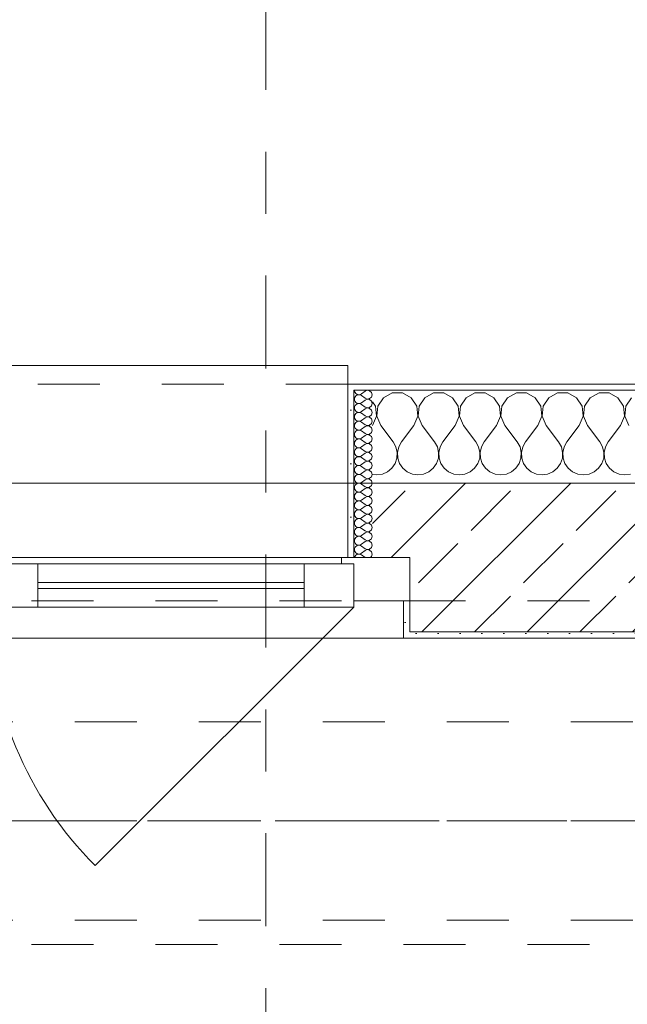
# Model space of a CAD drawing. Header units: metres. Extents: x -4 to 99, y -11 to 17.
# Tile 129 of 256: x 10.091 to 11.071, y 12.854 to 14.443. Entities that reach past the tile are written whole.
import ezdxf

# ---------------------------------------------------------------- set-up
doc = ezdxf.new("R2010")
doc.units = ezdxf.units.M
doc.header["$MEASUREMENT"] = 0
for name, pattern in [('Achse', [0.2, 0.1, -0.05, 0, -0.05]), ('Schnittlinie', [0.3, 0.15, -0.075, 0, -0.075]), ('Strichlinie doppelt', [0.546806, 0.264583, -0.105833, 0.070556, -0.105833]), ('Strichlinie eng', [0.115, 0.075, -0.04]), ('Untersicht', [0.1, 0.075, -0.025])]:
    doc.linetypes.add(name, pattern=pattern)
for name, color, linetype in [('152 - Bemaßung_ Beschriftung.Ausbau', 7, 'Continuous'), ('201a - Marker.Schnitt - optisch Grundriss', 7, 'Continuous'), ('451 - Universal.Achsen Raster', 7, 'Continuous'), ('603 - Struktur.Bodenplatte_ Decke Roh', 7, 'Continuous'), ('604 - Struktur.Wand Aussen', 7, 'Continuous'), ('608 - Struktur.Träger', 7, 'Continuous'), ('650 - Abdeckung.Fußboden Aufbau', 7, 'Continuous'), ('Neubau_653 - Abdeckung.TB Verkofferung', 7, 'Continuous')]:
    doc.layers.add(name, color=color, linetype=linetype)
doc.styles.add('ERSTELLTER_STIL_2', font='txt')
doc.dimstyles.new('ERSTELLTER_STIL__2', dxfattribs={"dimtxt": 0.1, "dimasz": 0.0532, "dimexe": 0.18, "dimexo": 0.0625, "dimgap": 0, "dimtad": 1, "dimtih": 1, "dimtoh": 1, "dimzin": 0, "dimdsep": 46, "dimtxsty": 'ERSTELLTER_STIL_2', "dimblk": 'ARROWHEAD_2', "dimblk1": 'ARROWHEAD_2', "dimblk2": 'ARROWHEAD_2', "dimcen": 0.09, "dimse1": 1, "dimse2": 1, "dimclrd": 7, "dimclre": 7, "dimclrt": 7, "dimazin": 0, "dimtfac": 1, "dimtdec": 4, "dimtmove": 0, "dimatfit": 3, "dimfxl": 1, "dimtolj": 1, "dimtzin": 0, "dimarcsym": 0})
pattern_1 = [(0, (0, 0), (0, 0.08660254), [0, -0.05]), (0, (0.025, 0.0433), (0, 0.08660254), [0, -0.05])]
pattern_2 = [(45, (0, 0), (-0.01767767, 0.01767767), [0, -0.025])]

# ---------------------------------------------------------------- blocks, each defined once
blk = doc.blocks.new('*X31')
at = {"layer": '604 - Struktur.Wand Aussen', "color": 7, "linetype": 'Continuous', "lineweight": 5}
for p, q in [((10.6919, 13.8407), (10.6776, 13.833)), ((10.7081, 13.8407), (10.6919, 13.8407)), ((10.7224, 13.833), (10.7081, 13.8407)), ((10.7585, 13.8407), (10.7442, 13.833)), ((10.7748, 13.8407), (10.7585, 13.8407)), ((10.7891, 13.833), (10.7748, 13.8407)), ((10.8252, 13.8407), (10.8109, 13.833)), ((10.8415, 13.8407), (10.8252, 13.8407)), ((10.8558, 13.833), (10.8415, 13.8407)), ((10.8919, 13.8407), (10.8776, 13.833)), ((10.9081, 13.8407), (10.8919, 13.8407)), ((10.9224, 13.833), (10.9081, 13.8407)), ((10.9585, 13.8407), (10.9442, 13.833)), ((10.9748, 13.8407), (10.9585, 13.8407)), ((10.9891, 13.833), (10.9748, 13.8407)), ((11.0252, 13.8407), (11.0109, 13.833)), ((11.0415, 13.8407), (11.0252, 13.8407)), ((11.0558, 13.833), (11.0415, 13.8407)), ((10.6648, 13.8195), (10.66, 13.8266)), ((10.6776, 13.833), (10.6686, 13.8195)), ((10.7314, 13.8195), (10.7224, 13.833)), ((10.7442, 13.833), (10.7352, 13.8195)), ((10.7981, 13.8195), (10.7891, 13.833)), ((10.8109, 13.833), (10.8019, 13.8195)), ((10.8648, 13.8195), (10.8558, 13.833)), ((10.8776, 13.833), (10.8686, 13.8195)), ((10.9314, 13.8195), (10.9224, 13.833)), ((10.9442, 13.833), (10.9352, 13.8195)), ((10.9981, 13.8195), (10.9891, 13.833)), ((11.0109, 13.833), (11.0019, 13.8195)), ((11.0648, 13.8195), (11.0558, 13.833)), ((11.0776, 13.833), (11.0686, 13.8195)), ((10.6663, 13.8033), (10.6648, 13.8195)), ((10.6686, 13.8195), (10.667, 13.8033)), ((10.733, 13.8033), (10.7314, 13.8195)), ((10.7352, 13.8195), (10.7337, 13.8033)), ((10.7996, 13.8033), (10.7981, 13.8195)), ((10.8019, 13.8195), (10.8004, 13.8033)), ((10.8663, 13.8033), (10.8648, 13.8195)), ((10.8686, 13.8195), (10.867, 13.8033)), ((10.933, 13.8033), (10.9314, 13.8195)), ((10.9352, 13.8195), (10.9337, 13.8033)), ((10.9996, 13.8033), (10.9981, 13.8195)), ((11.0019, 13.8195), (11.0004, 13.8033)), ((11.0663, 13.8033), (11.0648, 13.8195)), ((11.0686, 13.8195), (11.067, 13.8033)), ((10.66, 13.7883), (10.6663, 13.8033)), ((10.667, 13.8033), (10.6733, 13.7883)), ((10.7267, 13.7883), (10.733, 13.8033)), ((10.7337, 13.8033), (10.74, 13.7883)), ((10.7933, 13.7883), (10.7996, 13.8033)), ((10.8004, 13.8033), (10.8067, 13.7883)), ((10.86, 13.7883), (10.8663, 13.8033)), ((10.867, 13.8033), (10.8733, 13.7883)), ((10.9267, 13.7883), (10.933, 13.8033)), ((10.9337, 13.8033), (10.94, 13.7883)), ((10.9933, 13.7883), (10.9996, 13.8033)), ((11.0004, 13.8033), (11.0067, 13.7883)), ((11.06, 13.7883), (11.0663, 13.8033)), ((11.067, 13.8033), (11.0733, 13.7883)), ((10.6733, 13.7883), (10.6933, 13.7617)), ((10.7267, 13.7883), (10.7067, 13.7617)), ((10.74, 13.7883), (10.76, 13.7617)), ((10.7933, 13.7883), (10.7733, 13.7617)), ((10.8067, 13.7883), (10.8267, 13.7617)), ((10.86, 13.7883), (10.84, 13.7617)), ((10.8733, 13.7883), (10.8933, 13.7617)), ((10.9267, 13.7883), (10.9067, 13.7617)), ((10.94, 13.7883), (10.96, 13.7617)), ((10.9933, 13.7883), (10.9733, 13.7617)), ((11.0067, 13.7883), (11.0267, 13.7617)), ((11.06, 13.7883), (11.04, 13.7617)), ((10.6978, 13.7536), (10.6933, 13.7617)), ((10.7067, 13.7617), (10.7022, 13.7536)), ((10.7645, 13.7536), (10.76, 13.7617)), ((10.7733, 13.7617), (10.7689, 13.7536)), ((10.8311, 13.7536), (10.8267, 13.7617)), ((10.84, 13.7617), (10.8355, 13.7536)), ((10.8978, 13.7536), (10.8933, 13.7617)), ((10.9067, 13.7617), (10.9022, 13.7536)), ((10.9645, 13.7536), (10.96, 13.7617)), ((10.9733, 13.7617), (10.9689, 13.7536)), ((11.0311, 13.7536), (11.0267, 13.7617)), ((11.04, 13.7617), (11.0355, 13.7536)), ((10.6999, 13.7447), (10.6978, 13.7536)), ((10.7022, 13.7536), (10.7001, 13.7447)), ((10.7665, 13.7447), (10.7645, 13.7536)), ((10.7689, 13.7536), (10.7668, 13.7447)), ((10.8332, 13.7447), (10.8311, 13.7536)), ((10.8355, 13.7536), (10.8335, 13.7447)), ((10.8999, 13.7447), (10.8978, 13.7536)), ((10.9022, 13.7536), (10.9001, 13.7447)), ((10.9665, 13.7447), (10.9645, 13.7536)), ((10.9689, 13.7536), (10.9668, 13.7447)), ((11.0332, 13.7447), (11.0311, 13.7536)), ((11.0355, 13.7536), (11.0335, 13.7447)), ((10.6965, 13.7268), (10.6994, 13.7355)), ((10.6994, 13.7355), (10.6999, 13.7447)), ((10.7001, 13.7447), (10.7006, 13.7355)), ((10.7006, 13.7355), (10.7035, 13.7268)), ((10.7631, 13.7268), (10.7661, 13.7355)), ((10.7661, 13.7355), (10.7665, 13.7447)), ((10.7668, 13.7447), (10.7672, 13.7355)), ((10.7672, 13.7355), (10.7702, 13.7268)), ((10.8298, 13.7268), (10.8328, 13.7355)), ((10.8328, 13.7355), (10.8332, 13.7447)), ((10.8335, 13.7447), (10.8339, 13.7355)), ((10.8339, 13.7355), (10.8369, 13.7268)), ((10.8965, 13.7268), (10.8994, 13.7355)), ((10.8994, 13.7355), (10.8999, 13.7447)), ((10.9001, 13.7447), (10.9006, 13.7355)), ((10.9006, 13.7355), (10.9035, 13.7268)), ((10.9631, 13.7268), (10.9661, 13.7355)), ((10.9661, 13.7355), (10.9665, 13.7447)), ((10.9668, 13.7447), (10.9672, 13.7355)), ((10.9672, 13.7355), (10.9702, 13.7268)), ((11.0298, 13.7268), (11.0328, 13.7355)), ((11.0328, 13.7355), (11.0332, 13.7447)), ((11.0335, 13.7447), (11.0339, 13.7355)), ((11.0339, 13.7355), (11.0369, 13.7268)), ((10.6842, 13.7133), (10.6913, 13.7192)), ((10.6913, 13.7192), (10.6965, 13.7268)), ((10.7035, 13.7268), (10.7087, 13.7192)), ((10.7087, 13.7192), (10.7158, 13.7133)), ((10.7509, 13.7133), (10.7579, 13.7192)), ((10.7579, 13.7192), (10.7631, 13.7268)), ((10.7702, 13.7268), (10.7754, 13.7192)), ((10.7754, 13.7192), (10.7825, 13.7133)), ((10.8175, 13.7133), (10.8246, 13.7192)), ((10.8246, 13.7192), (10.8298, 13.7268)), ((10.8369, 13.7268), (10.8421, 13.7192)), ((10.8421, 13.7192), (10.8491, 13.7133)), ((10.8842, 13.7133), (10.8913, 13.7192)), ((10.8913, 13.7192), (10.8965, 13.7268)), ((10.9035, 13.7268), (10.9087, 13.7192)), ((10.9087, 13.7192), (10.9158, 13.7133)), ((10.9509, 13.7133), (10.9579, 13.7192)), ((10.9579, 13.7192), (10.9631, 13.7268)), ((10.9702, 13.7268), (10.9754, 13.7192)), ((10.9754, 13.7192), (10.9825, 13.7133)), ((11.0175, 13.7133), (11.0246, 13.7192)), ((11.0246, 13.7192), (11.0298, 13.7268)), ((11.0369, 13.7268), (11.0421, 13.7192)), ((11.0421, 13.7192), (11.0491, 13.7133)), ((10.66, 13.7093), (10.6667, 13.7083)), ((10.6667, 13.7083), (10.6758, 13.7096)), ((10.6758, 13.7096), (10.6842, 13.7133)), ((10.7158, 13.7133), (10.7242, 13.7096)), ((10.7242, 13.7096), (10.7333, 13.7083)), ((10.7333, 13.7083), (10.7424, 13.7096)), ((10.7424, 13.7096), (10.7509, 13.7133)), ((10.7825, 13.7133), (10.7909, 13.7096)), ((10.7909, 13.7096), (10.8, 13.7083)), ((10.8, 13.7083), (10.8091, 13.7096)), ((10.8091, 13.7096), (10.8175, 13.7133)), ((10.8491, 13.7133), (10.8576, 13.7096)), ((10.8576, 13.7096), (10.8667, 13.7083)), ((10.8667, 13.7083), (10.8758, 13.7096)), ((10.8758, 13.7096), (10.8842, 13.7133)), ((10.9158, 13.7133), (10.9242, 13.7096)), ((10.9242, 13.7096), (10.9333, 13.7083)), ((10.9333, 13.7083), (10.9424, 13.7096)), ((10.9424, 13.7096), (10.9509, 13.7133)), ((10.9825, 13.7133), (10.9909, 13.7096)), ((10.9909, 13.7096), (11, 13.7083)), ((11, 13.7083), (11.0091, 13.7096)), ((11.0091, 13.7096), (11.0175, 13.7133)), ((11.0491, 13.7133), (11.0576, 13.7096)), ((11.0576, 13.7096), (11.0667, 13.7083)), ((11.0667, 13.7083), (11.0758, 13.7096))]:
    blk.add_line(p, q, dxfattribs=at)
blk = doc.blocks.new('*X51')
at = {"layer": '604 - Struktur.Wand Aussen', "color": 7, "linetype": 'Continuous', "lineweight": 5}
for p, q in [((10.6307, 13.845), (10.631, 13.843)), ((10.631, 13.843), (10.6318, 13.8412)), ((10.6318, 13.8412), (10.633, 13.8397)), ((10.6479, 13.8436), (10.6421, 13.8393)), ((10.6515, 13.845), (10.6479, 13.8436)), ((10.6553, 13.8442), (10.6515, 13.845)), ((10.6582, 13.8416), (10.6553, 13.8442)), ((10.6593, 13.8379), (10.6582, 13.8416)), ((10.631, 13.8327), (10.6307, 13.8307)), ((10.6307, 13.8307), (10.631, 13.8288)), ((10.6318, 13.8345), (10.631, 13.8327)), ((10.631, 13.8288), (10.6318, 13.827)), ((10.633, 13.836), (10.6318, 13.8345)), ((10.6318, 13.827), (10.633, 13.8254)), ((10.633, 13.8397), (10.6347, 13.8386)), ((10.6347, 13.8371), (10.633, 13.836)), ((10.633, 13.8254), (10.6347, 13.8243)), ((10.6347, 13.8386), (10.6365, 13.838)), ((10.6365, 13.8377), (10.6347, 13.8371)), ((10.6365, 13.838), (10.6385, 13.8379)), ((10.6385, 13.8378), (10.6365, 13.8377)), ((10.6385, 13.8379), (10.6404, 13.8383)), ((10.6404, 13.8374), (10.6385, 13.8378)), ((10.6404, 13.8383), (10.6421, 13.8393)), ((10.6421, 13.8364), (10.6404, 13.8374)), ((10.6404, 13.824), (10.6421, 13.825)), ((10.6479, 13.8321), (10.6421, 13.8364)), ((10.6479, 13.8293), (10.6421, 13.825)), ((10.6479, 13.8321), (10.6515, 13.8307)), ((10.6515, 13.8307), (10.6479, 13.8293)), ((10.6515, 13.8307), (10.6553, 13.8315)), ((10.6553, 13.83), (10.6515, 13.8307)), ((10.6553, 13.8315), (10.6582, 13.8341)), ((10.6582, 13.8273), (10.6553, 13.83)), ((10.6582, 13.8341), (10.6593, 13.8379)), ((10.6593, 13.8236), (10.6582, 13.8273)), ((10.631, 13.8184), (10.6307, 13.8164)), ((10.6307, 13.8164), (10.631, 13.8145)), ((10.6318, 13.8202), (10.631, 13.8184)), ((10.631, 13.8145), (10.6318, 13.8127)), ((10.633, 13.8217), (10.6318, 13.8202)), ((10.6318, 13.8127), (10.633, 13.8112)), ((10.6347, 13.8228), (10.633, 13.8217)), ((10.633, 13.8112), (10.6347, 13.81)), ((10.6347, 13.8243), (10.6365, 13.8237)), ((10.6365, 13.8234), (10.6347, 13.8228)), ((10.6347, 13.81), (10.6365, 13.8094)), ((10.6365, 13.8092), (10.6347, 13.8085)), ((10.6365, 13.8237), (10.6385, 13.8236)), ((10.6385, 13.8235), (10.6365, 13.8234)), ((10.6365, 13.8094), (10.6385, 13.8093)), ((10.6385, 13.8093), (10.6365, 13.8092)), ((10.6385, 13.8236), (10.6404, 13.824)), ((10.6404, 13.8231), (10.6385, 13.8235)), ((10.6385, 13.8093), (10.6404, 13.8098)), ((10.6404, 13.8088), (10.6385, 13.8093)), ((10.6421, 13.8221), (10.6404, 13.8231)), ((10.6404, 13.8098), (10.6421, 13.8107)), ((10.6421, 13.8079), (10.6404, 13.8088)), ((10.6479, 13.8179), (10.6421, 13.8221)), ((10.6479, 13.815), (10.6421, 13.8107)), ((10.6479, 13.8179), (10.6515, 13.8165)), ((10.6515, 13.8164), (10.6479, 13.815)), ((10.6515, 13.8165), (10.6553, 13.8172)), ((10.6553, 13.8157), (10.6515, 13.8164)), ((10.6553, 13.8172), (10.6582, 13.8198)), ((10.6582, 13.813), (10.6553, 13.8157)), ((10.6582, 13.8198), (10.6593, 13.8236)), ((10.6593, 13.8093), (10.6582, 13.813)), ((10.6582, 13.8055), (10.6593, 13.8093)), ((10.631, 13.8041), (10.6307, 13.8021)), ((10.6307, 13.8021), (10.631, 13.8002)), ((10.6318, 13.8059), (10.631, 13.8041)), ((10.631, 13.8002), (10.6318, 13.7984)), ((10.633, 13.8074), (10.6318, 13.8059)), ((10.6318, 13.7984), (10.633, 13.7969)), ((10.633, 13.7931), (10.6318, 13.7916)), ((10.6347, 13.8085), (10.633, 13.8074)), ((10.633, 13.7969), (10.6347, 13.7958)), ((10.6347, 13.7942), (10.633, 13.7931)), ((10.6347, 13.7958), (10.6365, 13.7951)), ((10.6365, 13.7949), (10.6347, 13.7942)), ((10.6365, 13.7951), (10.6385, 13.795)), ((10.6385, 13.795), (10.6365, 13.7949)), ((10.6385, 13.795), (10.6404, 13.7955)), ((10.6404, 13.7945), (10.6385, 13.795)), ((10.6404, 13.7955), (10.6421, 13.7964)), ((10.6421, 13.7936), (10.6404, 13.7945)), ((10.6479, 13.8036), (10.6421, 13.8079)), ((10.6479, 13.8007), (10.6421, 13.7964)), ((10.6479, 13.7893), (10.6421, 13.7936)), ((10.6479, 13.8036), (10.6515, 13.8022)), ((10.6515, 13.8021), (10.6479, 13.8007)), ((10.6515, 13.8022), (10.6553, 13.8029)), ((10.6553, 13.8014), (10.6515, 13.8021)), ((10.6553, 13.8029), (10.6582, 13.8055)), ((10.6582, 13.7988), (10.6553, 13.8014)), ((10.6593, 13.795), (10.6582, 13.7988)), ((10.6582, 13.7912), (10.6593, 13.795)), ((10.631, 13.7898), (10.6307, 13.7879)), ((10.6307, 13.7879), (10.631, 13.7859)), ((10.6318, 13.7916), (10.631, 13.7898)), ((10.631, 13.7859), (10.6318, 13.7841)), ((10.6318, 13.7773), (10.631, 13.7755)), ((10.6318, 13.7841), (10.633, 13.7826)), ((10.633, 13.7788), (10.6318, 13.7773)), ((10.633, 13.7826), (10.6347, 13.7815)), ((10.6347, 13.78), (10.633, 13.7788)), ((10.6347, 13.7815), (10.6365, 13.7808)), ((10.6365, 13.7806), (10.6347, 13.78)), ((10.6365, 13.7808), (10.6385, 13.7807)), ((10.6385, 13.7807), (10.6365, 13.7806)), ((10.6385, 13.7807), (10.6404, 13.7812)), ((10.6404, 13.7802), (10.6385, 13.7807)), ((10.6404, 13.7812), (10.6421, 13.7821)), ((10.6421, 13.7793), (10.6404, 13.7802)), ((10.6479, 13.7864), (10.6421, 13.7821)), ((10.6479, 13.775), (10.6421, 13.7793)), ((10.6479, 13.7893), (10.6515, 13.7879)), ((10.6515, 13.7878), (10.6479, 13.7864)), ((10.6515, 13.7879), (10.6553, 13.7886)), ((10.6553, 13.7871), (10.6515, 13.7878)), ((10.6553, 13.7886), (10.6582, 13.7912)), ((10.6582, 13.7845), (10.6553, 13.7871)), ((10.6553, 13.7743), (10.6582, 13.777)), ((10.6593, 13.7807), (10.6582, 13.7845)), ((10.6582, 13.777), (10.6593, 13.7807)), ((10.631, 13.7755), (10.6307, 13.7736)), ((10.6307, 13.7736), (10.631, 13.7716)), ((10.631, 13.7612), (10.6307, 13.7593)), ((10.631, 13.7716), (10.6318, 13.7698)), ((10.6318, 13.763), (10.631, 13.7612)), ((10.6318, 13.7698), (10.633, 13.7683)), ((10.633, 13.7646), (10.6318, 13.763)), ((10.633, 13.7683), (10.6347, 13.7672)), ((10.6347, 13.7657), (10.633, 13.7646)), ((10.6347, 13.7672), (10.6365, 13.7666)), ((10.6365, 13.7663), (10.6347, 13.7657)), ((10.6365, 13.7666), (10.6385, 13.7665)), ((10.6385, 13.7664), (10.6365, 13.7663)), ((10.6385, 13.7665), (10.6404, 13.7669)), ((10.6404, 13.766), (10.6385, 13.7664)), ((10.6404, 13.7669), (10.6421, 13.7679)), ((10.6421, 13.765), (10.6404, 13.766)), ((10.6479, 13.7721), (10.6421, 13.7679)), ((10.6479, 13.7607), (10.6421, 13.765)), ((10.6479, 13.775), (10.6515, 13.7736)), ((10.6515, 13.7735), (10.6479, 13.7721)), ((10.6515, 13.7736), (10.6553, 13.7743)), ((10.6553, 13.7728), (10.6515, 13.7735)), ((10.6582, 13.7702), (10.6553, 13.7728)), ((10.6553, 13.76), (10.6582, 13.7627)), ((10.6593, 13.7664), (10.6582, 13.7702)), ((10.6582, 13.7627), (10.6593, 13.7664)), ((10.6307, 13.7593), (10.631, 13.7573)), ((10.631, 13.747), (10.6307, 13.745)), ((10.631, 13.7573), (10.6318, 13.7555)), ((10.6318, 13.7488), (10.631, 13.747)), ((10.6318, 13.7555), (10.633, 13.754)), ((10.633, 13.7503), (10.6318, 13.7488)), ((10.633, 13.754), (10.6347, 13.7529)), ((10.6347, 13.7514), (10.633, 13.7503)), ((10.6347, 13.7529), (10.6365, 13.7523)), ((10.6365, 13.752), (10.6347, 13.7514)), ((10.6365, 13.7523), (10.6385, 13.7522)), ((10.6385, 13.7521), (10.6365, 13.752)), ((10.6385, 13.7522), (10.6404, 13.7526)), ((10.6404, 13.7517), (10.6385, 13.7521)), ((10.6404, 13.7526), (10.6421, 13.7536)), ((10.6421, 13.7507), (10.6404, 13.7517)), ((10.6479, 13.7579), (10.6421, 13.7536)), ((10.6479, 13.7464), (10.6421, 13.7507)), ((10.6479, 13.7607), (10.6515, 13.7593)), ((10.6515, 13.7593), (10.6479, 13.7579)), ((10.6479, 13.7464), (10.6515, 13.745)), ((10.6515, 13.7593), (10.6553, 13.76)), ((10.6553, 13.7585), (10.6515, 13.7593)), ((10.6515, 13.745), (10.6553, 13.7458)), ((10.6582, 13.7559), (10.6553, 13.7585)), ((10.6553, 13.7458), (10.6582, 13.7484)), ((10.6593, 13.7521), (10.6582, 13.7559)), ((10.6582, 13.7484), (10.6593, 13.7521)), ((10.6307, 13.745), (10.631, 13.743)), ((10.631, 13.7327), (10.6307, 13.7307)), ((10.6307, 13.7307), (10.631, 13.7288)), ((10.631, 13.743), (10.6318, 13.7412)), ((10.6318, 13.7345), (10.631, 13.7327)), ((10.6318, 13.7412), (10.633, 13.7397)), ((10.633, 13.736), (10.6318, 13.7345)), ((10.633, 13.7397), (10.6347, 13.7386)), ((10.6347, 13.7371), (10.633, 13.736)), ((10.6347, 13.7386), (10.6365, 13.738)), ((10.6365, 13.7377), (10.6347, 13.7371)), ((10.6365, 13.738), (10.6385, 13.7379)), ((10.6385, 13.7378), (10.6365, 13.7377)), ((10.6385, 13.7379), (10.6404, 13.7383)), ((10.6404, 13.7374), (10.6385, 13.7378)), ((10.6404, 13.7383), (10.6421, 13.7393)), ((10.6421, 13.7364), (10.6404, 13.7374)), ((10.6479, 13.7436), (10.6421, 13.7393)), ((10.6479, 13.7321), (10.6421, 13.7364)), ((10.6479, 13.7293), (10.6421, 13.725)), ((10.6515, 13.745), (10.6479, 13.7436)), ((10.6479, 13.7321), (10.6515, 13.7307)), ((10.6515, 13.7307), (10.6479, 13.7293)), ((10.6553, 13.7442), (10.6515, 13.745)), ((10.6515, 13.7307), (10.6553, 13.7315)), ((10.6553, 13.73), (10.6515, 13.7307)), ((10.6582, 13.7416), (10.6553, 13.7442)), ((10.6553, 13.7315), (10.6582, 13.7341)), ((10.6582, 13.7273), (10.6553, 13.73)), ((10.6593, 13.7379), (10.6582, 13.7416)), ((10.6582, 13.7341), (10.6593, 13.7379)), ((10.631, 13.7184), (10.6307, 13.7164)), ((10.6307, 13.7164), (10.631, 13.7145)), ((10.631, 13.7288), (10.6318, 13.727)), ((10.6318, 13.7202), (10.631, 13.7184)), ((10.631, 13.7145), (10.6318, 13.7127)), ((10.6318, 13.727), (10.633, 13.7254)), ((10.633, 13.7217), (10.6318, 13.7202)), ((10.633, 13.7254), (10.6347, 13.7243)), ((10.6347, 13.7228), (10.633, 13.7217)), ((10.6347, 13.7243), (10.6365, 13.7237)), ((10.6365, 13.7234), (10.6347, 13.7228)), ((10.6365, 13.7237), (10.6385, 13.7236)), ((10.6385, 13.7235), (10.6365, 13.7234)), ((10.6385, 13.7236), (10.6404, 13.724)), ((10.6404, 13.7231), (10.6385, 13.7235)), ((10.6404, 13.724), (10.6421, 13.725)), ((10.6421, 13.7221), (10.6404, 13.7231)), ((10.6479, 13.7179), (10.6421, 13.7221)), ((10.6479, 13.715), (10.6421, 13.7107)), ((10.6479, 13.7179), (10.6515, 13.7165)), ((10.6515, 13.7164), (10.6479, 13.715)), ((10.6515, 13.7165), (10.6553, 13.7172)), ((10.6553, 13.7157), (10.6515, 13.7164)), ((10.6553, 13.7172), (10.6582, 13.7198)), ((10.6582, 13.713), (10.6553, 13.7157)), ((10.6593, 13.7236), (10.6582, 13.7273)), ((10.6582, 13.7198), (10.6593, 13.7236)), ((10.631, 13.7041), (10.6307, 13.7021)), ((10.6307, 13.7021), (10.631, 13.7002)), ((10.6318, 13.7059), (10.631, 13.7041)), ((10.631, 13.7002), (10.6318, 13.6984)), ((10.6318, 13.7127), (10.633, 13.7112)), ((10.633, 13.7074), (10.6318, 13.7059)), ((10.6318, 13.6984), (10.633, 13.6969)), ((10.633, 13.7112), (10.6347, 13.71)), ((10.6347, 13.7085), (10.633, 13.7074)), ((10.6347, 13.71), (10.6365, 13.7094)), ((10.6365, 13.7092), (10.6347, 13.7085)), ((10.6365, 13.7094), (10.6385, 13.7093)), ((10.6385, 13.7093), (10.6365, 13.7092)), ((10.6385, 13.7093), (10.6404, 13.7098)), ((10.6404, 13.7088), (10.6385, 13.7093)), ((10.6404, 13.7098), (10.6421, 13.7107)), ((10.6421, 13.7079), (10.6404, 13.7088)), ((10.6479, 13.7036), (10.6421, 13.7079)), ((10.6479, 13.7007), (10.6421, 13.6964)), ((10.6479, 13.7036), (10.6515, 13.7022)), ((10.6515, 13.7021), (10.6479, 13.7007)), ((10.6515, 13.7022), (10.6553, 13.7029)), ((10.6553, 13.7014), (10.6515, 13.7021)), ((10.6553, 13.7029), (10.6582, 13.7055)), ((10.6582, 13.6988), (10.6553, 13.7014)), ((10.6593, 13.7093), (10.6582, 13.713)), ((10.6582, 13.7055), (10.6593, 13.7093)), ((10.6593, 13.695), (10.6582, 13.6988)), ((10.631, 13.6898), (10.6307, 13.6879)), ((10.6307, 13.6879), (10.631, 13.6859)), ((10.6318, 13.6916), (10.631, 13.6898)), ((10.631, 13.6859), (10.6318, 13.6841)), ((10.633, 13.6931), (10.6318, 13.6916)), ((10.6318, 13.6841), (10.633, 13.6826)), ((10.633, 13.6969), (10.6347, 13.6958)), ((10.6347, 13.6942), (10.633, 13.6931)), ((10.633, 13.6826), (10.6347, 13.6815)), ((10.6347, 13.6958), (10.6365, 13.6951)), ((10.6365, 13.6949), (10.6347, 13.6942)), ((10.6365, 13.6951), (10.6385, 13.695)), ((10.6385, 13.695), (10.6365, 13.6949)), ((10.6385, 13.695), (10.6404, 13.6955)), ((10.6404, 13.6945), (10.6385, 13.695)), ((10.6404, 13.6955), (10.6421, 13.6964)), ((10.6421, 13.6936), (10.6404, 13.6945)), ((10.6404, 13.6812), (10.6421, 13.6821)), ((10.6479, 13.6893), (10.6421, 13.6936)), ((10.6479, 13.6864), (10.6421, 13.6821)), ((10.6479, 13.6893), (10.6515, 13.6879)), ((10.6515, 13.6878), (10.6479, 13.6864)), ((10.6515, 13.6879), (10.6553, 13.6886)), ((10.6553, 13.6871), (10.6515, 13.6878)), ((10.6553, 13.6886), (10.6582, 13.6912)), ((10.6582, 13.6845), (10.6553, 13.6871)), ((10.6582, 13.6912), (10.6593, 13.695)), ((10.6593, 13.6807), (10.6582, 13.6845)), ((10.631, 13.6755), (10.6307, 13.6736)), ((10.6307, 13.6736), (10.631, 13.6716)), ((10.6318, 13.6773), (10.631, 13.6755)), ((10.631, 13.6716), (10.6318, 13.6698)), ((10.633, 13.6788), (10.6318, 13.6773)), ((10.6318, 13.6698), (10.633, 13.6683)), ((10.6347, 13.68), (10.633, 13.6788)), ((10.633, 13.6683), (10.6347, 13.6672)), ((10.6347, 13.6815), (10.6365, 13.6808)), ((10.6365, 13.6806), (10.6347, 13.68)), ((10.6347, 13.6672), (10.6365, 13.6666)), ((10.6365, 13.6663), (10.6347, 13.6657)), ((10.6365, 13.6808), (10.6385, 13.6807)), ((10.6385, 13.6807), (10.6365, 13.6806)), ((10.6365, 13.6666), (10.6385, 13.6665)), ((10.6385, 13.6664), (10.6365, 13.6663)), ((10.6385, 13.6807), (10.6404, 13.6812)), ((10.6404, 13.6802), (10.6385, 13.6807)), ((10.6385, 13.6665), (10.6404, 13.6669)), ((10.6404, 13.666), (10.6385, 13.6664)), ((10.6421, 13.6793), (10.6404, 13.6802)), ((10.6404, 13.6669), (10.6421, 13.6679)), ((10.6421, 13.665), (10.6404, 13.666)), ((10.6479, 13.675), (10.6421, 13.6793)), ((10.6479, 13.6721), (10.6421, 13.6679)), ((10.6479, 13.675), (10.6515, 13.6736)), ((10.6515, 13.6735), (10.6479, 13.6721)), ((10.6515, 13.6736), (10.6553, 13.6743)), ((10.6553, 13.6728), (10.6515, 13.6735)), ((10.6553, 13.6743), (10.6582, 13.677)), ((10.6582, 13.6702), (10.6553, 13.6728)), ((10.6582, 13.677), (10.6593, 13.6807)), ((10.6593, 13.6664), (10.6582, 13.6702)), ((10.6582, 13.6627), (10.6593, 13.6664)), ((10.631, 13.6612), (10.6307, 13.6593)), ((10.6307, 13.6593), (10.631, 13.6573)), ((10.6318, 13.663), (10.631, 13.6612)), ((10.631, 13.6573), (10.6318, 13.6555)), ((10.633, 13.6646), (10.6318, 13.663)), ((10.6318, 13.6555), (10.633, 13.654)), ((10.633, 13.6503), (10.6318, 13.6488)), ((10.6347, 13.6657), (10.633, 13.6646)), ((10.633, 13.654), (10.6347, 13.6529)), ((10.6347, 13.6514), (10.633, 13.6503)), ((10.6347, 13.6529), (10.6365, 13.6523)), ((10.6365, 13.652), (10.6347, 13.6514)), ((10.6365, 13.6523), (10.6385, 13.6522)), ((10.6385, 13.6521), (10.6365, 13.652)), ((10.6385, 13.6522), (10.6404, 13.6526)), ((10.6404, 13.6517), (10.6385, 13.6521)), ((10.6404, 13.6526), (10.6421, 13.6536)), ((10.6421, 13.6507), (10.6404, 13.6517)), ((10.6479, 13.6607), (10.6421, 13.665)), ((10.6479, 13.6579), (10.6421, 13.6536)), ((10.6479, 13.6464), (10.6421, 13.6507)), ((10.6479, 13.6607), (10.6515, 13.6593)), ((10.6515, 13.6593), (10.6479, 13.6579)), ((10.6515, 13.6593), (10.6553, 13.66)), ((10.6553, 13.6585), (10.6515, 13.6593)), ((10.6553, 13.66), (10.6582, 13.6627)), ((10.6582, 13.6559), (10.6553, 13.6585)), ((10.6593, 13.6521), (10.6582, 13.6559)), ((10.6582, 13.6484), (10.6593, 13.6521)), ((10.631, 13.647), (10.6307, 13.645)), ((10.6307, 13.645), (10.631, 13.643)), ((10.6318, 13.6488), (10.631, 13.647)), ((10.631, 13.643), (10.6318, 13.6412)), ((10.6318, 13.6345), (10.631, 13.6327)), ((10.6318, 13.6412), (10.633, 13.6397)), ((10.633, 13.636), (10.6318, 13.6345)), ((10.633, 13.6397), (10.6347, 13.6386)), ((10.6347, 13.6371), (10.633, 13.636)), ((10.6347, 13.6386), (10.6365, 13.638)), ((10.6365, 13.6377), (10.6347, 13.6371)), ((10.6365, 13.638), (10.6385, 13.6379)), ((10.6385, 13.6378), (10.6365, 13.6377)), ((10.6385, 13.6379), (10.6404, 13.6383)), ((10.6404, 13.6374), (10.6385, 13.6378)), ((10.6404, 13.6383), (10.6421, 13.6393)), ((10.6421, 13.6364), (10.6404, 13.6374)), ((10.6479, 13.6436), (10.6421, 13.6393)), ((10.6479, 13.6321), (10.6421, 13.6364)), ((10.6479, 13.6464), (10.6515, 13.645)), ((10.6515, 13.645), (10.6479, 13.6436)), ((10.6515, 13.645), (10.6553, 13.6458)), ((10.6553, 13.6442), (10.6515, 13.645)), ((10.6553, 13.6458), (10.6582, 13.6484)), ((10.6582, 13.6416), (10.6553, 13.6442)), ((10.6553, 13.6315), (10.6582, 13.6341)), ((10.6593, 13.6379), (10.6582, 13.6416)), ((10.6582, 13.6341), (10.6593, 13.6379)), ((10.631, 13.6327), (10.6307, 13.6307)), ((10.6307, 13.6307), (10.631, 13.6288)), ((10.631, 13.6184), (10.6307, 13.6164)), ((10.631, 13.6288), (10.6318, 13.627)), ((10.6318, 13.6202), (10.631, 13.6184)), ((10.6318, 13.627), (10.633, 13.6254)), ((10.633, 13.6217), (10.6318, 13.6202)), ((10.633, 13.6254), (10.6347, 13.6243)), ((10.6347, 13.6228), (10.633, 13.6217)), ((10.6347, 13.6243), (10.6365, 13.6237)), ((10.6365, 13.6234), (10.6347, 13.6228)), ((10.6365, 13.6237), (10.6385, 13.6236)), ((10.6385, 13.6235), (10.6365, 13.6234)), ((10.6385, 13.6236), (10.6404, 13.624)), ((10.6404, 13.6231), (10.6385, 13.6235)), ((10.6404, 13.624), (10.6421, 13.625)), ((10.6421, 13.6221), (10.6404, 13.6231)), ((10.6479, 13.6293), (10.6421, 13.625)), ((10.6479, 13.6179), (10.6421, 13.6221)), ((10.6479, 13.6321), (10.6515, 13.6307)), ((10.6515, 13.6307), (10.6479, 13.6293)), ((10.6515, 13.6307), (10.6553, 13.6315)), ((10.6553, 13.63), (10.6515, 13.6307)), ((10.6582, 13.6273), (10.6553, 13.63)), ((10.6553, 13.6172), (10.6582, 13.6198)), ((10.6593, 13.6236), (10.6582, 13.6273)), ((10.6582, 13.6198), (10.6593, 13.6236)), ((10.6307, 13.6164), (10.631, 13.6145)), ((10.631, 13.6041), (10.6307, 13.6021)), ((10.6307, 13.6021), (10.631, 13.6002)), ((10.631, 13.6145), (10.6318, 13.6127)), ((10.6318, 13.6059), (10.631, 13.6041)), ((10.6318, 13.6127), (10.633, 13.6112)), ((10.633, 13.6074), (10.6318, 13.6059)), ((10.633, 13.6112), (10.6347, 13.61)), ((10.6347, 13.6085), (10.633, 13.6074)), ((10.6347, 13.61), (10.6365, 13.6094)), ((10.6365, 13.6092), (10.6347, 13.6085)), ((10.6365, 13.6094), (10.6385, 13.6093)), ((10.6385, 13.6093), (10.6365, 13.6092)), ((10.6385, 13.6093), (10.6404, 13.6098)), ((10.6404, 13.6088), (10.6385, 13.6093)), ((10.6404, 13.6098), (10.6421, 13.6107)), ((10.6421, 13.6079), (10.6404, 13.6088)), ((10.6479, 13.615), (10.6421, 13.6107)), ((10.6479, 13.6036), (10.6421, 13.6079)), ((10.6479, 13.6179), (10.6515, 13.6165)), ((10.6515, 13.6164), (10.6479, 13.615)), ((10.6479, 13.6036), (10.6515, 13.6022)), ((10.6515, 13.6165), (10.6553, 13.6172)), ((10.6553, 13.6157), (10.6515, 13.6164)), ((10.6515, 13.6022), (10.6553, 13.6029)), ((10.6582, 13.613), (10.6553, 13.6157)), ((10.6553, 13.6029), (10.6582, 13.6055)), ((10.6593, 13.6093), (10.6582, 13.613)), ((10.6582, 13.6055), (10.6593, 13.6093)), ((10.631, 13.5898), (10.6307, 13.5879)), ((10.6307, 13.5879), (10.631, 13.5859)), ((10.631, 13.6002), (10.6318, 13.5984)), ((10.6318, 13.5916), (10.631, 13.5898)), ((10.6318, 13.5984), (10.633, 13.5969)), ((10.633, 13.5931), (10.6318, 13.5916)), ((10.633, 13.5969), (10.6347, 13.5958)), ((10.6347, 13.5942), (10.633, 13.5931)), ((10.6347, 13.5958), (10.6365, 13.5951)), ((10.6365, 13.5949), (10.6347, 13.5942)), ((10.6365, 13.5951), (10.6385, 13.595)), ((10.6385, 13.595), (10.6365, 13.5949)), ((10.6385, 13.595), (10.6404, 13.5955)), ((10.6404, 13.5945), (10.6385, 13.595)), ((10.6404, 13.5955), (10.6421, 13.5964)), ((10.6421, 13.5936), (10.6404, 13.5945)), ((10.6479, 13.6007), (10.6421, 13.5964)), ((10.6479, 13.5893), (10.6421, 13.5936)), ((10.6479, 13.5864), (10.6421, 13.5821)), ((10.6515, 13.6021), (10.6479, 13.6007)), ((10.6479, 13.5893), (10.6515, 13.5879)), ((10.6515, 13.5878), (10.6479, 13.5864)), ((10.6553, 13.6014), (10.6515, 13.6021)), ((10.6515, 13.5879), (10.6553, 13.5886)), ((10.6553, 13.5871), (10.6515, 13.5878)), ((10.6582, 13.5988), (10.6553, 13.6014)), ((10.6553, 13.5886), (10.6582, 13.5912)), ((10.6582, 13.5845), (10.6553, 13.5871)), ((10.6593, 13.595), (10.6582, 13.5988)), ((10.6582, 13.5912), (10.6593, 13.595)), ((10.631, 13.5755), (10.6309, 13.575)), ((10.631, 13.5859), (10.6318, 13.5841)), ((10.6318, 13.5773), (10.631, 13.5755)), ((10.6318, 13.5841), (10.633, 13.5826)), ((10.633, 13.5788), (10.6318, 13.5773)), ((10.633, 13.5826), (10.6347, 13.5815)), ((10.6347, 13.58), (10.633, 13.5788)), ((10.6347, 13.5815), (10.6365, 13.5808)), ((10.6365, 13.5806), (10.6347, 13.58)), ((10.6365, 13.5808), (10.6385, 13.5807)), ((10.6385, 13.5807), (10.6365, 13.5806)), ((10.6385, 13.5807), (10.6404, 13.5812)), ((10.6404, 13.5802), (10.6385, 13.5807)), ((10.6404, 13.5812), (10.6421, 13.5821)), ((10.6421, 13.5793), (10.6404, 13.5802)), ((10.6479, 13.575), (10.6421, 13.5793)), ((10.6561, 13.575), (10.6582, 13.577)), ((10.6593, 13.5807), (10.6582, 13.5845)), ((10.6582, 13.577), (10.6593, 13.5807))]:
    blk.add_line(p, q, dxfattribs=at)
blk = doc.blocks.new('*D232')
at = {"layer": '152 - Bemaßung_ Beschriftung.Ausbau', "color": 7, "linetype": 'Continuous', "lineweight": 5}
for p, q in [((8.32, 14.8025), (8.32, 14.9075)), ((8.3402, 14.89), (8.2998, 14.82)), ((10.7402, 14.89), (10.6998, 14.82)), ((7.12, 14.855), (8.32, 14.855)), ((8.32, 14.855), (10.72, 14.855))]:
    blk.add_line(p, q, dxfattribs=at)
at = {"layer": '152 - Bemaßung_ Beschriftung.Ausbau', "color": 7, "lineweight": 5, "char_height": 0.1, "attachment_point": 7, "style": 'ERSTELLTER_STIL_2'}
for s, insert in [('\\A1;{\\pql;\\fArial|b0|i0|c0|p38;2,40}', (9.387, 14.875)), ('\\A1;{\\pql;\\fArial|b0|i0|c0|p38;2,01}', (9.387, 14.735))]:
    blk.add_mtext(s, dxfattribs=dict(at, insert=insert))
blk = doc.blocks.new('ARROWHEAD_2')
at = {"color": 0, "linetype": 'Continuous', "lineweight": 0}
for p, q in [((-0.378, -0.655), (0.378, 0.655)), ((0, 0), (-1, 0))]:
    blk.add_line(p, q, dxfattribs=at)
blk = doc.blocks.new('*D233')
at = {"layer": '152 - Bemaßung_ Beschriftung.Ausbau', "color": 7, "linetype": 'Continuous', "lineweight": 5}
for p, q in [((10.72, 14.8025), (10.72, 14.9075)), ((11.975, 14.8025), (11.975, 14.9075)), ((10.7402, 14.89), (10.6998, 14.82)), ((11.9952, 14.89), (11.9548, 14.82)), ((8.32, 14.855), (10.72, 14.855)), ((10.72, 14.855), (11.975, 14.855))]:
    blk.add_line(p, q, dxfattribs=at)
at = {"layer": '152 - Bemaßung_ Beschriftung.Ausbau', "color": 7, "lineweight": 5, "insert": (11.1894, 14.8556), "char_height": 0.1, "attachment_point": 7, "style": 'ERSTELLTER_STIL_2'}
blk.add_mtext('\\A1;{\\pql;\\fArial|b0|i0|c0|p38;1,25\\fArial|b0|i0|c0|p38;\\A1{\\H.66x;\\S5^  ;}}', dxfattribs=at)
blk = doc.blocks.new('*D267')
at = {"layer": '152 - Bemaßung_ Beschriftung.Ausbau', "color": 7, "linetype": 'Continuous', "lineweight": 5}
for p, q in [((7.8, 15.3025), (7.8, 15.4075)), ((11.25, 15.3025), (11.25, 15.4075)), ((7.8202, 15.39), (7.7798, 15.32)), ((11.2702, 15.39), (11.2298, 15.32)), ((7.66, 15.355), (7.8, 15.355)), ((7.8, 15.355), (11.25, 15.355))]:
    blk.add_line(p, q, dxfattribs=at)
at = {"layer": '152 - Bemaßung_ Beschriftung.Ausbau', "color": 7, "lineweight": 5, "char_height": 0.1, "attachment_point": 7, "style": 'ERSTELLTER_STIL_2'}
for s, insert in [('\\A1;{\\pql;\\fArial|b0|i0|c0|p38;3,45}', (9.3161, 15.375)), ('\\A1;{\\pql;\\fArial|b0|i0|c0|p38;16}', (11.078, 15.375))]:
    blk.add_mtext(s, dxfattribs=dict(at, insert=insert))
blk = doc.blocks.new('*D304')
at = {"layer": '152 - Bemaßung_ Beschriftung.Ausbau', "color": 7, "linetype": 'Continuous', "lineweight": 5}
for p, q in [((7.88, 15.8025), (7.88, 15.9075)), ((11.18, 15.8025), (11.18, 15.9075)), ((7.9002, 15.89), (7.8598, 15.82)), ((11.2002, 15.89), (11.1598, 15.82)), ((7.58, 15.855), (7.88, 15.855)), ((7.88, 15.855), (11.18, 15.855)), ((11.18, 15.855), (11.48, 15.855))]:
    blk.add_line(p, q, dxfattribs=at)
at = {"layer": '152 - Bemaßung_ Beschriftung.Ausbau', "color": 7, "lineweight": 5, "insert": (9.397, 15.875), "char_height": 0.1, "attachment_point": 7, "style": 'ERSTELLTER_STIL_2'}
blk.add_mtext('\\A1;{\\pql;\\fArial|b0|i0|c0|p38;3,30}', dxfattribs=at)

msp = doc.modelspace()

# ---------------------------------------------------------------- hatches: boundary and pattern name
at = {"layer": '604 - Struktur.Wand Aussen', "linetype": 'Continuous', "lineweight": 0, "true_color": 0x000000}
h = msp.add_hatch(dxfattribs=at)
h.set_pattern_fill('Verputz_0001', color=18, style=0, pattern_type=2)
h.set_pattern_definition(pattern_1)
h.paths.add_polyline_path([(10.63, 13.855), (10.62, 13.855), (10.62, 13.575), (10.63, 13.575)])
h = msp.add_hatch(dxfattribs=at)
h.set_pattern_fill('Verputz_0001', color=18, style=0, pattern_type=2)
h.set_pattern_definition(pattern_1)
h.paths.add_polyline_path([(10.63, 13.855), (10.63, 13.845), (12.021, 13.845), (12.021, 13.855)])
h = msp.add_hatch(dxfattribs=at)
h.set_pattern_fill('Beton__Stahlbeton_0001', color=18, style=0, pattern_type=2)
h.set_pattern_definition([(45, (0, 0), (-0.0848528, 0.0848528), []), (45, (-0.04243, 0.04243), (-0.0848528, 0.0848528), [0.09, -0.03])])
h.paths.add_polyline_path([(10.66, 13.695), (10.66, 13.575), (10.72, 13.575), (10.72, 13.505), (10.72, 13.455), (11.935, 13.455), (11.935, 13.61), (11.945, 13.61), (11.975, 13.61), (11.975, 13.695)])
h = msp.add_hatch(dxfattribs=at)
h.set_pattern_fill('Gips_0001', color=18, style=0, pattern_type=2)
h.set_pattern_definition(pattern_2)
h.paths.add_polyline_path([(10.72, 13.445), (10.72, 13.505), (10.71, 13.505), (10.71, 13.445)])
h = msp.add_hatch(dxfattribs=at)
h.set_pattern_fill('Gips_0001', color=18, style=0, pattern_type=2)
h.set_pattern_definition(pattern_2)
h.paths.add_polyline_path([(10.72, 13.445), (11.17, 13.445), (11.17, 13.455), (10.72, 13.455)])

# ---------------------------------------------------------------- linework, layer by layer
at = {"layer": '201a - Marker.Schnitt - optisch Grundriss', "color": 7, "linetype": 'Schnittlinie', "lineweight": 13}
msp.add_line((10.488, 14.48), (10.488, -0.78), dxfattribs=at)
at = {"layer": '451 - Universal.Achsen Raster', "color": 160, "linetype": 'Strichlinie doppelt', "lineweight": 9, "true_color": 0x3232ff}
msp.add_line((64.935, 13.15), (-3.175, 13.15), dxfattribs=at)
at = {"layer": '603 - Struktur.Bodenplatte_ Decke Roh', "color": 7, "linetype": 'Continuous', "lineweight": 18, "flags": 128}
msp.add_lwpolyline([(47.48, 13.695), (14.78, 13.695), (14.78, 13), (14.84, 13), (14.84, 8.585), (13.03, 8.585), (13.03, 8.725), (11.41, 8.725), (11.41, 13), (11.48, 13), (11.48, 13.695), (-0.015, 13.695), (-0.015, 0.005)], dxfattribs=at)
at = {"layer": '604 - Struktur.Wand Aussen', "color": 7, "linetype": 'Continuous', "lineweight": 9}
for p, q in [((10.62, 13.885), (8.42, 13.885)), ((10.62, 13.855), (10.62, 13.885)), ((10.63, 13.495), (10.2128, 13.0778)), ((10.71, 13.445), (8.33, 13.445))]:
    msp.add_line(p, q, dxfattribs=at)
at = {"layer": '604 - Struktur.Wand Aussen', "color": 7, "linetype": 'Strichlinie eng', "lineweight": 9}
for p, q in [((10.62, 13.855), (8.42, 13.855)), ((10.71, 13.445), (8.33, 13.445))]:
    msp.add_line(p, q, dxfattribs=at)
at = {"layer": '604 - Struktur.Wand Aussen', "color": 7, "linetype": 'Continuous', "lineweight": 5}
for p, q in [((10.62, 13.855), (10.62, 13.845)), ((10.63, 13.855), (10.62, 13.855)), ((10.62, 13.855), (10.62, 13.845)), ((10.62, 13.845), (10.62, 13.705)), ((10.62, 13.845), (10.62, 13.705)), ((10.66, 13.845), (10.63, 13.845)), ((10.63, 13.575), (10.63, 13.845)), ((10.63, 13.845), (10.63, 13.575)), ((11.991, 13.845), (10.66, 13.845)), ((10.62, 13.705), (10.62, 13.695)), ((10.62, 13.705), (10.62, 13.695)), ((10.62, 13.695), (10.62, 13.575)), ((10.62, 13.695), (10.62, 13.575)), ((10.63, 13.575), (10.62, 13.575)), ((10.63, 13.575), (10.62, 13.575)), ((10.63, 13.575), (10.62, 13.575)), ((10.66, 13.575), (10.63, 13.575)), ((10.66, 13.575), (10.63, 13.575)), ((10.66, 13.575), (10.63, 13.575)), ((10.72, 13.505), (10.71, 13.505)), ((10.71, 13.505), (10.71, 13.455)), ((10.71, 13.505), (10.71, 13.455)), ((10.72, 13.505), (10.71, 13.505)), ((10.72, 13.505), (10.71, 13.505)), ((10.71, 13.455), (10.71, 13.445)), ((10.71, 13.455), (10.71, 13.445)), ((10.72, 13.445), (10.71, 13.445))]:
    msp.add_line(p, q, dxfattribs=at)
at = {"layer": '604 - Struktur.Wand Aussen', "color": 7, "linetype": 'Continuous', "lineweight": 13}
for p, q in [((11.975, 13.695), (10.66, 13.695)), ((10.06, 13.575), (10.61, 13.575)), ((10.61, 13.565), (10.61, 13.575)), ((10.61, 13.575), (10.72, 13.575)), ((10.72, 13.575), (10.66, 13.575)), ((10.72, 13.575), (10.66, 13.575)), ((10.72, 13.575), (10.66, 13.575)), ((10.72, 13.575), (10.72, 13.505)), ((10.72, 13.575), (10.72, 13.505)), ((10.72, 13.575), (10.72, 13.505)), ((10.04, 13.565), (10.12, 13.565)), ((10.12, 13.565), (10.55, 13.565)), ((10.12, 13.565), (10.12, 13.495)), ((10.55, 13.495), (10.55, 13.565)), ((10.55, 13.565), (10.63, 13.565)), ((10.63, 13.565), (10.61, 13.565)), ((10.63, 13.505), (10.63, 13.565)), ((10.63, 13.565), (10.63, 13.495)), ((10.12, 13.535), (10.55, 13.535)), ((10.55, 13.525), (10.12, 13.525)), ((10.12, 13.495), (10.04, 13.495)), ((10.55, 13.495), (10.12, 13.495)), ((10.63, 13.495), (10.55, 13.495)), ((10.72, 13.505), (10.63, 13.505)), ((10.72, 13.455), (10.72, 13.505)), ((10.72, 13.455), (11.935, 13.455))]:
    msp.add_line(p, q, dxfattribs=at)
at = {"layer": '604 - Struktur.Wand Aussen', "color": 7, "linetype": 'Continuous', "lineweight": 5, "flags": 128}
for points in [[(12.021, 13.855), (10.63, 13.855)], [(10.72, 13.445), (11.17, 13.445)]]:
    msp.add_lwpolyline(points, dxfattribs=at)
at = {"layer": '604 - Struktur.Wand Aussen', "color": 7, "linetype": 'Continuous', "lineweight": 9}
msp.add_arc((10.63, 13.495), 0.59, 180, 225, dxfattribs=at)
msp.add_point((10.71, 13.445), dxfattribs=at)
at = {"layer": '608 - Struktur.Träger', "color": 7, "linetype": 'Untersicht', "lineweight": 13}
for p, q in [((0.38, 13.31), (11.48, 13.31)), ((0.38, 12.99), (11.48, 12.99))]:
    msp.add_line(p, q, dxfattribs=at)
at = {"layer": '608 - Struktur.Träger', "color": 7, "linetype": 'Achse', "lineweight": 9}
msp.add_line((0.38, 13.15), (11.48, 13.15), dxfattribs=at)
at = {"layer": '650 - Abdeckung.Fußboden Aufbau', "color": 7, "linetype": 'Continuous', "lineweight": 13, "flags": 128}
msp.add_lwpolyline([(11.17, 8.24), (11.17, 8.51), (11.25, 8.51), (11.25, 12.99), (11.17, 12.99), (11.17, 13.445), (7.89, 13.445), (7.89, 12.99), (7.8, 12.99), (7.8, 8.51)], dxfattribs=at)
at = {"layer": 'Neubau_653 - Abdeckung.TB Verkofferung', "color": 1, "linetype": 'Untersicht', "lineweight": 9}
for p, q in [((7.91, 13.505), (11.25, 13.505)), ((7.91, 12.9505), (11.25, 12.9505))]:
    msp.add_line(p, q, dxfattribs=at)

# ---------------------------------------------------------------- block references
at = {"layer": '604 - Struktur.Wand Aussen', "color": 7, "lineweight": 18}
for name in ['*X51', '*X31']:
    msp.add_blockref(name, (0, 0), dxfattribs=at)

# ---------------------------------------------------------------- dimensions: what is measured, and where the dimension line sits
at = {"layer": '152 - Bemaßung_ Beschriftung.Ausbau', "color": 7, "linetype": 'Continuous', "lineweight": 5}
for base, p1, p2, picture, middle in [((11.18, 15.855), (7.88, 13), (11.18, 13), '*D304', (9.5268, 15.925)), ((11.25, 15.355), (7.8, 10.75), (11.25, 10.9618), '*D267', (9.446, 15.425)), ((11.97499, 14.855), (10.72, 13.575), (11.97499, 13.695), '*D233', (11.45437, 14.925)), ((10.72, 14.855), (8.32, 13.575), (10.72, 13.575), '*D232', (9.5169, 14.925))]:
    dim = msp.add_linear_dim(base=base, p1=p1, p2=p2, dimstyle='ERSTELLTER_STIL__2', dxfattribs=at)
    dim.commit()
    dim.dimension.update_dxf_attribs({"geometry": picture, "text_midpoint": middle, "dimtype": 160})

doc.saveas('drawing.dxf')
